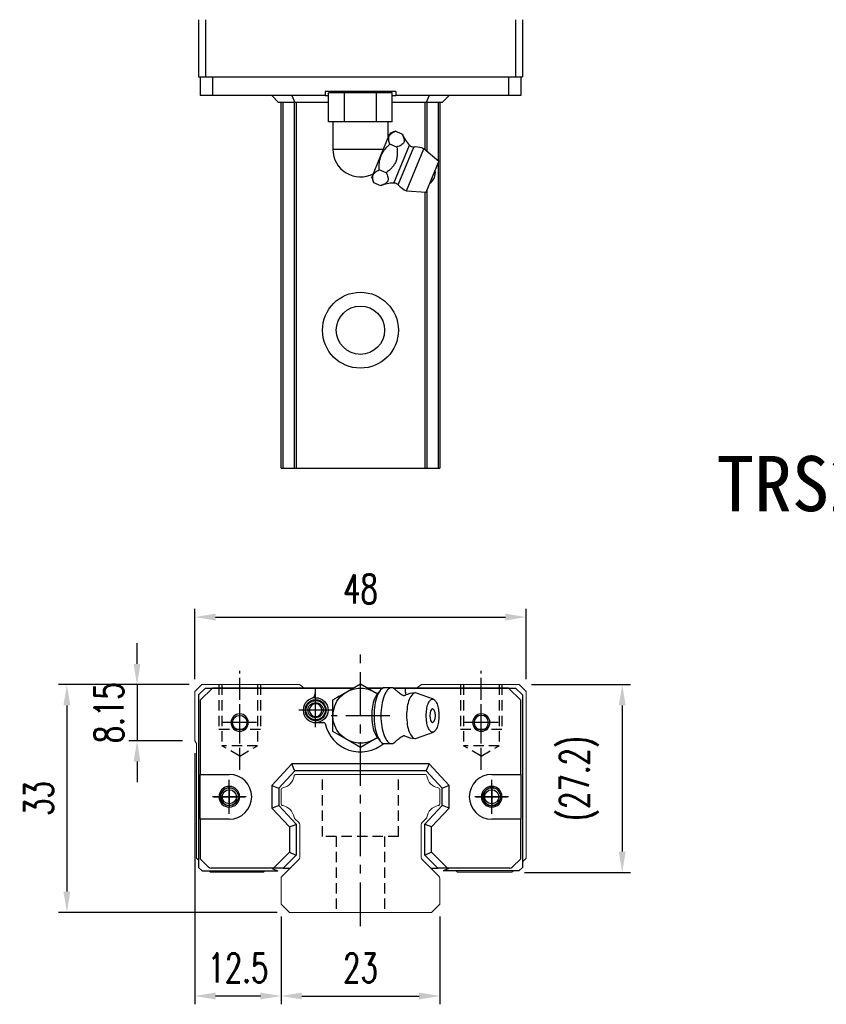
# Model space of a CAD drawing. Header units: millimetres. Extents: x 339 to 658, y 334 to 589.
# Tile 1 of 3: x 339 to 455, y 339 to 482. Entities that reach past the tile are written whole.
import ezdxf
from ezdxf.enums import TextEntityAlignment as Align

# ---------------------------------------------------------------- set-up
doc = ezdxf.new("R2010")
doc.units = ezdxf.units.MM
doc.header["$PDSIZE"] = -1
doc.linetypes.add('CENTER', pattern=[10.16, 6.35, -1.27, 1.27, -1.27])
doc.linetypes.add('DASHED', pattern=[0.75, 0.5, -0.25])
for name, color, linetype in [('2', 7, 'Continuous'), ('CHA', 7, 'Continuous'), ('CL', 1, 'CENTER'), ('DIM', 4, 'Continuous'), ('HID', 2, 'DASHED'), ('OUT', 3, 'Continuous'), ('中心線', 1, 'CENTER')]:
    doc.layers.add(name, color=color, linetype=linetype)
doc.styles.add('DIM-7', font='SIMPLEX.shx', dxfattribs={"width": 0.7, "bigfont": 'chineset.shx'})
doc.styles.add('T', font='kaiu.ttf')
doc.dimstyles.new('CNS', dxfattribs={"dimtxt": 3.5, "dimasz": 2.5, "dimexe": 1, "dimexo": 1.5, "dimgap": 0.09, "dimtad": 0, "dimdsep": 46, "dimtxsty": 'DIM-7', "dimcen": 0.09, "dimclrd": 1, "dimclre": 1, "dimclrt": 4, "dimadec": 0, "dimazin": 0, "dimtfac": 1, "dimtix": 1, "dimtmove": 2, "dimatfit": 3, "dimfxl": 1, "dimtvp": 0.971429, "dimtolj": 1, "dimarcsym": 0})

# ---------------------------------------------------------------- blocks, each defined once
blk = doc.blocks.new('*D20')
at = {"layer": 'DEFPOINTS', "color": 0}
for p in [(411.91, 395.33), (363.91, 384.54), (411.91, 384.54)]:
    blk.add_point(p, dxfattribs=at)
at = {"layer": 'DIM', "color": 7, "lineweight": -2}
for p, q in [((363.91, 386.34), (363.91, 396.53)), ((366.91, 395.33), (408.91, 395.33)), ((411.91, 386.34), (411.91, 396.53))]:
    blk.add_line(p, q, dxfattribs=at)
at = {"layer": 'DIM', "color": 7}
for points in [[(366.91, 395.83), (366.91, 394.83), (363.91, 395.33)], [(408.91, 395.83), (408.91, 394.83), (411.91, 395.33)]]:
    blk.add_solid(points, dxfattribs=at)
at = {"layer": 'DIM', "color": 7, "insert": (387.91, 399.41), "char_height": 4.2, "attachment_point": 5, "style": 'DIM-7'}
blk.add_mtext('\\A1;48', dxfattribs=at)
blk = doc.blocks.new('*D21')
at = {"layer": 'DEFPOINTS', "color": 0}
for p in [(364.91, 385.54), (355.54, 377.39), (363.91, 377.39)]:
    blk.add_point(p, dxfattribs=at)
at = {"layer": 'DIM', "color": 7, "lineweight": -2}
for p, q in [((355.54, 388.54), (355.54, 391.54)), ((363.11, 385.54), (354.34, 385.54)), ((355.54, 385.54), (355.54, 377.39)), ((362.11, 377.39), (354.34, 377.39)), ((355.54, 374.39), (355.54, 371.39))]:
    blk.add_line(p, q, dxfattribs=at)
at = {"layer": 'DIM', "color": 7}
for points in [[(355.04, 388.54), (356.04, 388.54), (355.54, 385.54)], [(355.04, 374.39), (356.04, 374.39), (355.54, 377.39)]]:
    blk.add_solid(points, dxfattribs=at)
at = {"layer": 'DIM', "color": 7, "insert": (351.46, 381.47), "char_height": 4.2, "attachment_point": 5, "rotation": 90, "style": 'DIM-7'}
blk.add_mtext('\\A1;8.15', dxfattribs=at)
blk = doc.blocks.new('*D22')
at = {"layer": 'DEFPOINTS', "color": 0}
for p in [(364.91, 385.54), (345.38, 352.54), (377.62, 352.54)]:
    blk.add_point(p, dxfattribs=at)
at = {"layer": 'DIM', "color": 7, "lineweight": -2}
for p, q in [((363.11, 385.54), (344.18, 385.54)), ((345.38, 382.54), (345.38, 355.54)), ((375.82, 352.54), (344.18, 352.54))]:
    blk.add_line(p, q, dxfattribs=at)
at = {"layer": 'DIM', "color": 7}
for points in [[(344.88, 382.54), (345.88, 382.54), (345.38, 385.54)], [(344.88, 355.54), (345.88, 355.54), (345.38, 352.54)]]:
    blk.add_solid(points, dxfattribs=at)
at = {"layer": 'DIM', "color": 7, "insert": (341.3, 369.04), "char_height": 4.2, "attachment_point": 5, "rotation": 90, "style": 'DIM-7'}
blk.add_mtext('\\A1;33', dxfattribs=at)
blk = doc.blocks.new('*D23')
at = {"layer": 'DEFPOINTS', "color": 0}
for p in [(410.91, 385.54), (409.86, 358.34), (425.83, 358.34)]:
    blk.add_point(p, dxfattribs=at)
at = {"layer": 'DIM', "color": 7, "lineweight": -2}
for p, q in [((412.71, 385.54), (427.03, 385.54)), ((425.83, 382.54), (425.83, 361.34)), ((411.66, 358.34), (427.03, 358.34))]:
    blk.add_line(p, q, dxfattribs=at)
at = {"layer": 'DIM', "color": 7}
for points in [[(425.33, 382.54), (426.33, 382.54), (425.83, 385.54)], [(425.33, 361.34), (426.33, 361.34), (425.83, 358.34)]]:
    blk.add_solid(points, dxfattribs=at)
at = {"layer": 'DIM', "color": 7, "insert": (419.61, 371.94), "char_height": 4.2, "attachment_point": 5, "rotation": 90, "style": 'DIM-7'}
blk.add_mtext('\\A1;(27.2)', dxfattribs=at)
blk = doc.blocks.new('*D24')
at = {"layer": 'DEFPOINTS', "color": 0}
for p in [(376.41, 353.74), (399.41, 353.74), (399.41, 340.42)]:
    blk.add_point(p, dxfattribs=at)
at = {"layer": 'DIM', "color": 7, "lineweight": -2}
for p, q in [((376.41, 351.94), (376.41, 339.22)), ((399.41, 351.94), (399.41, 339.22)), ((379.41, 340.42), (396.41, 340.42))]:
    blk.add_line(p, q, dxfattribs=at)
at = {"layer": 'DIM', "color": 7}
for points in [[(379.41, 340.92), (379.41, 339.92), (376.41, 340.42)], [(396.41, 340.92), (396.41, 339.92), (399.41, 340.42)]]:
    blk.add_solid(points, dxfattribs=at)
at = {"layer": 'DIM', "color": 7, "insert": (387.91, 344.5), "char_height": 4.2, "attachment_point": 5, "style": 'DIM-7'}
blk.add_mtext('\\A1;23', dxfattribs=at)
blk = doc.blocks.new('*D25')
at = {"layer": 'DEFPOINTS', "color": 0}
for p in [(363.91, 377.39), (376.41, 353.74), (363.91, 340.42)]:
    blk.add_point(p, dxfattribs=at)
at = {"layer": 'DIM', "color": 7, "lineweight": -2}
for p, q in [((363.91, 375.59), (363.91, 339.22)), ((376.41, 351.94), (376.41, 339.22)), ((373.41, 340.42), (366.91, 340.42))]:
    blk.add_line(p, q, dxfattribs=at)
at = {"layer": 'DIM', "color": 7}
for points in [[(366.91, 340.92), (366.91, 339.92), (363.91, 340.42)], [(373.41, 340.92), (373.41, 339.92), (376.41, 340.42)]]:
    blk.add_solid(points, dxfattribs=at)
at = {"layer": 'DIM', "color": 7, "insert": (370.16, 344.5), "char_height": 4.2, "attachment_point": 5, "style": 'DIM-7'}
blk.add_mtext('\\A1;12.5', dxfattribs=at)

msp = doc.modelspace()

# ---------------------------------------------------------------- linework, layer by layer
at = {"color": 7, "linetype": 'Continuous', "lineweight": 25}
for p, q in [((364.467, 481.901), (364.467, 473.601)), ((365.467, 481.901), (365.467, 473.601)), ((410.367, 481.901), (410.367, 473.601)), ((411.367, 481.901), (411.367, 473.601)), ((364.467, 473.601), (365.467, 473.601)), ((364.681, 473.601), (364.681, 470.901)), ((365.467, 473.601), (410.367, 473.601)), ((366.463, 473.601), (366.463, 470.901)), ((409.348, 473.601), (409.348, 470.901)), ((410.367, 473.601), (411.367, 473.601)), ((411.131, 473.601), (411.131, 470.901)), ((366.463, 470.901), (364.681, 470.901)), ((382.785, 470.901), (366.463, 470.901)), ((375.056, 470.901), (376.056, 469.901)), ((377.956, 470.901), (378.391, 469.901)), ((382.785, 471.501), (382.785, 470.901)), ((393.027, 471.501), (382.785, 471.501)), ((382.785, 470.901), (383.287, 470.901)), ((383.287, 467.121), (383.287, 471.321)), ((385.596, 471.321), (383.287, 471.321)), ((384.906, 471.501), (384.906, 471.321)), ((385.596, 467.121), (385.596, 471.321)), ((390.215, 471.321), (385.596, 471.321)), ((390.215, 467.121), (390.215, 471.321)), ((392.525, 471.321), (390.215, 471.321)), ((390.906, 471.321), (390.906, 471.501)), ((392.525, 467.121), (392.525, 471.321)), ((392.525, 470.901), (393.027, 470.901)), ((393.027, 471.501), (393.027, 470.901)), ((409.348, 470.901), (393.027, 470.901)), ((397.856, 470.901), (397.421, 469.901)), ((400.756, 470.901), (399.756, 469.901)), ((411.131, 470.901), (409.348, 470.901)), ((378.391, 469.901), (376.056, 469.901)), ((376.407, 416.901), (376.407, 469.901)), ((376.65, 469.901), (376.65, 416.901)), ((378.287, 469.901), (378.287, 416.901)), ((383.287, 469.901), (378.391, 469.901)), ((378.584, 469.901), (378.584, 416.901)), ((397.421, 469.901), (392.525, 469.901)), ((397.23, 469.901), (397.23, 463.103)), ((399.756, 469.901), (397.421, 469.901)), ((397.527, 469.901), (397.527, 462.845)), ((399.164, 469.901), (399.164, 461.426)), ((399.407, 469.901), (399.407, 416.901)), ((384.442, 467.121), (383.287, 467.121)), ((383.906, 467.121), (383.906, 463.121)), ((385.596, 467.121), (384.442, 467.121)), ((387.906, 467.121), (385.596, 467.121)), ((390.215, 467.121), (387.906, 467.121)), ((391.37, 467.121), (390.215, 467.121)), ((392.525, 467.121), (391.37, 467.121)), ((391.906, 464.74), (391.906, 467.121)), ((389.542, 459.034), (392.183, 465.408)), ((392.955, 465.728), (392.183, 465.408)), ((393.961, 465.312), (392.955, 465.728)), ((393.188, 463.445), (392.182, 463.861)), ((383.906, 463.121), (391.235, 463.121)), ((392.75, 458.233), (395.018, 463.706)), ((393.383, 457.964), (395.655, 463.449)), ((394.589, 457.106), (397.114, 463.203)), ((399.264, 461.339), (397.114, 463.203)), ((397.427, 456.904), (399.264, 461.339)), ((399.164, 461.096), (399.164, 416.901)), ((391.641, 459.711), (390.636, 460.128)), ((389.542, 459.034), (389.862, 458.261)), ((390.868, 457.844), (389.862, 458.261)), ((394.589, 457.106), (397.427, 456.904)), ((397.23, 456.918), (397.23, 416.901)), ((397.527, 457.145), (397.527, 416.901)), ((378.287, 416.901), (378.584, 416.901)), ((378.584, 416.901), (397.23, 416.901)), ((397.23, 416.901), (397.527, 416.901))]:
    msp.add_line(p, q, dxfattribs=at)
for radius in [5.5, 3.5]:
    msp.add_circle((387.907, 436.901), radius, dxfattribs=at)
for centre, radius, start, end in [((399.437, 467.764), 6, 204.14148, 222.56053), ((387.906, 463.121), 4, 180, 297.76498), ((395.607, 464.247), 0.8, 222.56053, 273.41865), ((395.851, 460.154), 3.3, 90, 93.41865), ((395.851, 460.154), 3.3, 67.5, 90), ((396.945, 459.702), 1.817, 304.10151, 10.89849), ((393.006, 452.238), 6, 92.43947, 110.85067), ((392.784, 457.433), 0.8, 41.58135, 92.43947), ((395.851, 460.154), 3.3, 221.58135, 247.5)]:
    msp.add_arc(centre, radius, start, end, dxfattribs=at)
for points, knots in [([(392.182, 463.861), (392.097, 464.068), (392.034, 464.268), (391.998, 464.555), (391.995, 464.648), (392.013, 464.829), (392.034, 464.917), (392.134, 465.162), (392.25, 465.302), (392.56, 465.543), (392.748, 465.642), (392.955, 465.728)], [0, 0, 0, 0, 0.25, 0.25, 0.375, 0.375, 0.5, 0.5, 0.75, 0.75, 1, 1, 1, 1]), ([(393.961, 465.312), (394.055, 465.101), (394.143, 464.892), (394.22, 464.588), (394.235, 464.488), (394.236, 464.299), (394.221, 464.209), (394.152, 464.044), (394.099, 463.968), (393.965, 463.834), (393.884, 463.775), (393.614, 463.613), (393.404, 463.527), (393.188, 463.445)], [0, 0, 0, 0, 0.25, 0.25, 0.375, 0.375, 0.5, 0.5, 0.625, 0.625, 0.75, 0.75, 1, 1, 1, 1]), ([(390.636, 460.128), (390.611, 460.478), (390.61, 460.831), (390.691, 461.534), (390.773, 461.875), (390.976, 462.364), (391.057, 462.523), (391.237, 462.825), (391.338, 462.968), (391.557, 463.244), (391.675, 463.376), (391.922, 463.628), (392.05, 463.747), (392.182, 463.861)], [0, 0, 0, 0, 0.25, 0.25, 0.5, 0.5, 0.625, 0.625, 0.75, 0.75, 0.875, 0.875, 1, 1, 1, 1]), ([(393.188, 463.445), (393.221, 463.088), (393.248, 462.728), (393.228, 462.193), (393.211, 462.015), (393.144, 461.661), (393.094, 461.488), (392.957, 461.16), (392.87, 461.001), (392.668, 460.704), (392.554, 460.567), (392.191, 460.175), (391.918, 459.941), (391.641, 459.711)], [0, 0, 0, 0, 0.25, 0.25, 0.375, 0.375, 0.5, 0.5, 0.625, 0.625, 0.75, 0.75, 1, 1, 1, 1]), ([(389.862, 458.261), (389.777, 458.467), (389.715, 458.668), (389.678, 458.954), (389.675, 459.048), (389.693, 459.228), (389.714, 459.316), (389.814, 459.561), (389.93, 459.701), (390.24, 459.943), (390.428, 460.042), (390.636, 460.128)], [0, 0, 0, 0, 0.25, 0.25, 0.375, 0.375, 0.5, 0.5, 0.75, 0.75, 1, 1, 1, 1]), ([(391.641, 459.711), (391.735, 459.501), (391.823, 459.291), (391.9, 458.987), (391.916, 458.887), (391.916, 458.698), (391.901, 458.609), (391.832, 458.443), (391.779, 458.367), (391.646, 458.234), (391.565, 458.175), (391.294, 458.013), (391.084, 457.927), (390.868, 457.844)], [0, 0, 0, 0, 0.25, 0.25, 0.375, 0.375, 0.5, 0.5, 0.625, 0.625, 0.75, 0.75, 1, 1, 1, 1]), ([(376.407, 416.901), (376.409, 416.901), (376.433, 416.901), (376.525, 416.901), (376.589, 416.901), (376.65, 416.901)], [0, 0, 0, 0, 0.5, 0.5, 1, 1, 1, 1]), ([(376.65, 416.901), (376.905, 416.901), (377.145, 416.901), (377.555, 416.901), (377.725, 416.901), (377.992, 416.901), (378.088, 416.901), (378.225, 416.901), (378.265, 416.901), (378.287, 416.901)], [0, 0, 0, 0, 0.25, 0.25, 0.5, 0.5, 0.75, 0.75, 1, 1, 1, 1]), ([(397.527, 416.901), (397.549, 416.901), (397.589, 416.901), (397.726, 416.901), (397.823, 416.901), (398.089, 416.901), (398.26, 416.901), (398.67, 416.901), (398.909, 416.901), (399.164, 416.901)], [0, 0, 0, 0, 0.25, 0.25, 0.5, 0.5, 0.75, 0.75, 1, 1, 1, 1]), ([(399.164, 416.901), (399.225, 416.901), (399.29, 416.901), (399.381, 416.901), (399.405, 416.901), (399.407, 416.901)], [0, 0, 0, 0, 0.5, 0.5, 1, 1, 1, 1])]:
    msp.add_open_spline(points, degree=3, knots=knots, dxfattribs=at)
at = {"layer": '2', "color": 7, "linetype": 'Continuous'}
for p, q in [((385.914, 384.506), (387.914, 385.661)), ((387.914, 385.661), (389.914, 384.506)), ((365.464, 385.042), (364.464, 384.042)), ((364.464, 384.042), (364.464, 359.042)), ((366.472, 385.042), (364.689, 383.268)), ((365.464, 385.042), (386.842, 385.042)), ((386.842, 385.042), (366.472, 385.042)), ((381.414, 384.457), (381.414, 385.042)), ((383.914, 383.351), (385.914, 384.506)), ((384.664, 383.784), (384.664, 383.892)), ((384.664, 383.892), (384.851, 383.892)), ((388.986, 385.042), (391.204, 385.042)), ((391.204, 385.042), (388.986, 385.042)), ((391.204, 385.042), (388.986, 385.042)), ((389.914, 384.506), (390.376, 384.239)), ((390.777, 384.715), (390.321, 384.173)), ((392.423, 385.083), (391.422, 385.083)), ((392.64, 385.042), (410.364, 385.042)), ((409.357, 385.042), (392.64, 385.042)), ((394.414, 384.457), (394.414, 385.042)), ((398.484, 383.418), (396.038, 384.309)), ((411.139, 383.268), (409.357, 385.042)), ((410.364, 385.042), (411.364, 384.042)), ((411.364, 384.042), (411.364, 359.042)), ((364.689, 383.268), (364.689, 372.542)), ((383.914, 381.042), (383.914, 383.351)), ((411.139, 372.542), (411.139, 383.268)), ((383.914, 378.733), (383.914, 381.042)), ((381.414, 380.042), (382.598, 380.042)), ((385.914, 377.578), (383.914, 378.733)), ((396.038, 377.775), (398.484, 378.666)), ((387.914, 376.423), (385.914, 377.578)), ((389.914, 377.578), (387.914, 376.423)), ((390.376, 377.845), (389.914, 377.578)), ((390.321, 377.911), (390.777, 377.369)), ((391.422, 377.001), (392.423, 377.001)), ((377.965, 374.042), (375.064, 370.932)), ((378.378, 373.092), (377.965, 374.042)), ((397.864, 374.042), (377.965, 374.042)), ((397.864, 374.042), (397.451, 373.092)), ((400.764, 370.932), (397.864, 374.042)), ((364.689, 372.542), (368.903, 372.542)), ((364.689, 366.042), (364.689, 372.542)), ((378.399, 373.042), (376.064, 370.538)), ((378.399, 373.042), (378.378, 373.092)), ((397.429, 373.042), (378.399, 373.042)), ((397.429, 373.042), (397.451, 373.092)), ((399.764, 370.538), (397.429, 373.042)), ((406.926, 372.542), (411.139, 372.542)), ((411.139, 372.542), (411.139, 366.042)), ((375.064, 370.932), (375.064, 367.652)), ((375.064, 370.932), (376.014, 370.557)), ((376.064, 370.538), (376.014, 370.557)), ((376.064, 370.538), (376.064, 368.045)), ((399.764, 370.538), (399.814, 370.557)), ((399.764, 368.045), (399.764, 370.538)), ((400.764, 370.932), (399.814, 370.557)), ((400.764, 367.652), (400.764, 370.932)), ((375.064, 367.652), (376.014, 368.026)), ((375.064, 367.652), (377.614, 364.917)), ((376.064, 368.045), (376.014, 368.026)), ((376.064, 368.045), (378.614, 365.311)), ((397.214, 365.311), (399.764, 368.045)), ((398.214, 364.917), (400.764, 367.652)), ((399.764, 368.045), (399.814, 368.026)), ((400.764, 367.652), (399.814, 368.026)), ((364.689, 366.042), (364.689, 360.317)), ((368.903, 366.042), (364.689, 366.042)), ((377.614, 364.917), (378.564, 365.291)), ((378.614, 365.311), (378.564, 365.291)), ((378.614, 365.311), (378.614, 360.832)), ((397.214, 365.311), (397.264, 365.291)), ((397.214, 360.832), (397.214, 365.311)), ((398.214, 364.917), (397.264, 365.291)), ((411.139, 366.042), (406.926, 366.042)), ((411.139, 360.317), (411.139, 366.042)), ((377.614, 364.917), (377.614, 361.246)), ((398.214, 361.246), (398.214, 364.917)), ((377.614, 361.246), (375.31, 358.942)), ((377.614, 361.246), (378.564, 360.853)), ((398.214, 361.246), (397.264, 360.853)), ((400.518, 358.942), (398.214, 361.246)), ((364.689, 360.317), (365.918, 359.088)), ((378.614, 360.832), (376.724, 358.942)), ((378.614, 360.832), (378.564, 360.853)), ((397.214, 360.832), (397.264, 360.853)), ((399.104, 358.942), (397.214, 360.832)), ((409.911, 359.088), (411.139, 360.317)), ((364.964, 358.542), (364.464, 359.042)), ((364.964, 358.542), (375.942, 358.542)), ((375.31, 358.942), (366.271, 358.942)), ((375.103, 358.942), (375.205, 358.839)), ((375.205, 358.839), (375.942, 358.542)), ((376.654, 358.942), (375.31, 358.942)), ((376.724, 358.942), (376.654, 358.942)), ((376.724, 358.942), (377.439, 358.942)), ((377.439, 358.942), (377.708, 358.942)), ((398.107, 358.942), (398.404, 358.942)), ((398.404, 358.942), (399.104, 358.942)), ((399.104, 358.942), (399.175, 358.942)), ((400.518, 358.942), (399.175, 358.942)), ((400.623, 358.839), (399.886, 358.542)), ((410.864, 358.542), (399.886, 358.542)), ((409.557, 358.942), (400.518, 358.942)), ((400.726, 358.942), (400.623, 358.839)), ((410.864, 358.542), (411.364, 359.042))]:
    msp.add_line(p, q, dxfattribs=at)
at = {"layer": '2', "color": 7, "linetype": 'DASHED'}
for p, q in [((406.926, 370.592), (406.926, 370.592)), ((406.926, 367.992), (406.926, 367.992))]:
    msp.add_line(p, q, dxfattribs=at)
at = {"layer": '2', "color": 7, "linetype": 'Continuous', "extrusion": (0, 0, -1)}
for centre, radius, start, end in [((-387.914, 381.042), 4, 232.1994, 127.85546), ((-381.414, 381.842), 1.515, 270, 90), ((-381.414, 381.842), 1.4, 270, 90), ((-381.414, 381.842), 1.1, 270, 90), ((-381.414, 381.842), 1.8, 90, 270), ((-381.414, 381.842), 1.515, 90, 270), ((-381.414, 381.842), 1.4, 90, 270), ((-381.414, 381.842), 1.1, 90, 270), ((-370.414, 380.042), 1.05, 270, 90), ((-370.414, 380.042), 1.05, 90, 270), ((-368.903, 369.292), 1.3, 270, 90), ((-368.903, 369.292), 1.3, 90, 270)]:
    msp.add_arc(centre, radius, start, end, dxfattribs=at)
at = {"layer": '2', "color": 7, "linetype": 'Continuous'}
for centre, radius, start, end in [((380.414, 384.457), 1, 290.92483, 0), ((395.86, 381.042), 3.3, 90, 118.26666), ((395.414, 384.457), 1, 180, 204.07613), ((381.414, 381.842), 1.8, 90, 270), ((381.414, 381.842), 0.918, 90, 270), ((381.414, 381.842), 0.918, 270, 90), ((370.414, 380.042), 1.25, 90, 270), ((370.414, 380.042), 1.25, 270, 90), ((396.953, 381.042), 1.817, 334.63704, 25.36296), ((405.414, 380.042), 1.25, 90, 270), ((405.414, 380.042), 1.05, 90, 270), ((405.414, 380.042), 1.25, 270, 90), ((405.414, 380.042), 1.05, 270, 90), ((382.598, 379.842), 0.2, 12.71981, 90), ((387.914, 381.042), 5.25, 192.71981, 309.94443), ((395.86, 381.042), 3.3, 241.72374, 269.99834), ((368.903, 369.292), 3.25, 270, 90), ((406.926, 369.292), 3.25, 90, 270), ((368.903, 369.292), 1.5, 90, 270), ((368.903, 369.292), 1.5, 270, 90), ((406.926, 369.292), 1.5, 90, 270), ((406.926, 369.292), 1.3, 90, 270), ((406.926, 369.292), 1.5, 270, 90), ((406.926, 369.292), 1.3, 270, 90), ((366.271, 359.442), 0.5, 225, 270), ((409.557, 359.442), 0.5, 270, 315)]:
    msp.add_arc(centre, radius, start, end, dxfattribs=at)
msp.add_ellipse((398.354, 381.042), major_axis=(0, 1), ratio=0.382683, start_param=-0.6791612, end_param=3.8206669, dxfattribs=at)
for points, knots in [([(390.325, 384.174), (390.182, 384.004), (390.05, 383.769), (389.694, 382.84), (389.552, 381.944), (389.552, 381.042)], [0, 0, 0, 0, 0.3133047, 0.3133047, 1, 1, 1, 1]), ([(391.422, 385.083), (391.017, 385.083), (390.614, 384.648), (390.042, 383.152), (389.875, 382.1), (389.875, 381.042)], [0, 0, 0, 0, 0.5, 0.5, 1, 1, 1, 1]), ([(393.029, 384.756), (392.838, 384.969), (392.63, 385.083), (392.018, 385.083), (391.615, 384.648), (391.043, 383.152), (390.876, 382.1), (390.876, 381.042)], [0, 0, 0, 0, 0.204178, 0.204178, 0.602089, 0.602089, 1, 1, 1, 1]), ([(394.113, 383.95), (394.014, 384), (393.813, 384.111), (393.542, 384.294), (393.308, 384.482), (393.139, 384.641), (393.06, 384.726), (393.032, 384.759)], [0, 0, 0, 0, 0.2043584, 0.4374743, 0.6573003, 0.8634903, 1, 1, 1, 1]), ([(394.294, 383.947), (394.295, 383.947), (394.295, 383.948), (394.251, 383.93), (394.176, 383.927), (394.121, 383.944), (394.115, 383.946), (394.115, 383.947)], [0, 0, 0, 0, 0.0733162, 0.3263169, 0.6168838, 0.8870475, 1, 1, 1, 1]), ([(396.034, 384.309), (395.976, 384.331), (395.918, 384.342), (395.529, 384.342), (395.201, 383.986), (394.733, 382.765), (394.597, 381.906), (394.597, 381.042)], [0, 0, 0, 0, 0.0810935, 0.0810935, 0.5405467, 0.5405467, 1, 1, 1, 1]), ([(397.436, 381.042), (397.436, 380.885), (397.448, 380.571), (397.5, 380.118), (397.586, 379.7), (397.701, 379.334), (397.841, 379.034), (398.001, 378.81), (398.174, 378.673), (398.354, 378.626), (398.535, 378.673), (398.708, 378.81), (398.868, 379.034), (399.008, 379.334), (399.123, 379.7), (399.208, 380.118), (399.261, 380.571), (399.279, 381.042), (399.261, 381.513), (399.208, 381.966), (399.123, 382.384), (399.008, 382.75), (398.868, 383.05), (398.708, 383.274), (398.535, 383.411), (398.354, 383.457), (398.174, 383.411), (398.001, 383.274), (397.841, 383.05), (397.701, 382.75), (397.586, 382.384), (397.472, 381.829), (397.436, 381.355), (397.436, 381.042)], [0, 0, 0, 0, 0.0312594, 0.0625188, 0.0937782, 0.1250376, 0.156297, 0.1875564, 0.2188159, 0.2500753, 0.2813347, 0.3125941, 0.3438535, 0.3751129, 0.4063723, 0.4376317, 0.4688911, 0.5001505, 0.5314099, 0.5626693, 0.5939287, 0.6251882, 0.6564476, 0.687707, 0.7189664, 0.7502258, 0.7814852, 0.8127446, 0.844004, 0.8752634, 0.9065228, 0.9377822, 1, 1, 1, 1]), ([(389.552, 381.042), (389.552, 380.14), (389.694, 379.244), (390.05, 378.315), (390.182, 378.08), (390.325, 377.91)], [0, 0, 0, 0, 0.6866953, 0.6866953, 1, 1, 1, 1]), ([(389.875, 381.042), (389.875, 379.984), (390.042, 378.932), (390.614, 377.436), (391.017, 377.001), (391.422, 377.001)], [0, 0, 0, 0, 0.5, 0.5, 1, 1, 1, 1]), ([(390.876, 381.042), (390.876, 379.984), (391.043, 378.932), (391.615, 377.436), (392.018, 377.001), (392.631, 377.001), (392.838, 377.115), (393.029, 377.329)], [0, 0, 0, 0, 0.3978318, 0.3978318, 0.7956637, 0.7956637, 1, 1, 1, 1]), ([(394.597, 381.042), (394.597, 380.178), (394.733, 379.319), (395.201, 378.098), (395.529, 377.742), (395.918, 377.742), (395.976, 377.753), (396.034, 377.775)], [0, 0, 0, 0, 0.4594533, 0.4594533, 0.9189065, 0.9189065, 1, 1, 1, 1]), ([(393.033, 377.326), (393.049, 377.345), (393.113, 377.417), (393.266, 377.564), (393.502, 377.76), (393.787, 377.958), (394.003, 378.078), (394.113, 378.134)], [0, 0, 0, 0, 0.0852239, 0.2986763, 0.5272696, 0.7723838, 1, 1, 1, 1]), ([(394.115, 378.137), (394.116, 378.138), (394.126, 378.142), (394.189, 378.158), (394.263, 378.152), (394.301, 378.133), (394.298, 378.135), (394.298, 378.135)], [0, 0, 0, 0, 0.1544133, 0.4194337, 0.7435623, 0.9927018, 1, 1, 1, 1])]:
    msp.add_open_spline(points, degree=3, knots=knots, dxfattribs=at)
at = {"layer": 'CL', "color": 7}
for p, q in [((387.914, 350.542), (387.914, 390.542)), ((381.414, 379.392), (381.414, 384.292)), ((370.414, 377.592), (370.414, 382.492)), ((405.414, 377.592), (405.414, 382.492)), ((383.864, 381.842), (378.964, 381.842)), ((392.164, 381.042), (383.664, 381.042)), ((372.864, 380.042), (367.964, 380.042)), ((407.864, 380.042), (402.964, 380.042)), ((368.903, 366.842), (368.903, 371.742)), ((406.926, 366.842), (406.926, 371.742)), ((371.353, 369.292), (366.453, 369.292)), ((409.376, 369.292), (404.476, 369.292))]:
    msp.add_line(p, q, dxfattribs=at)
at = {"layer": 'CL', "color": 0, "ltscale": 0.5}
for p, q in [((370.414, 373.191), (370.414, 387.542)), ((405.414, 373.191), (405.414, 387.542))]:
    msp.add_line(p, q, dxfattribs=at)
at = {"layer": 'HID', "color": 0, "ltscale": 3}
for p, q in [((367.414, 385.542), (367.414, 379.042)), ((367.814, 385.542), (367.814, 376.692)), ((373.014, 385.542), (373.014, 376.692)), ((373.414, 385.542), (373.414, 379.042)), ((402.414, 385.542), (402.414, 379.042)), ((402.814, 385.542), (402.814, 376.692)), ((408.014, 385.542), (408.014, 376.692)), ((408.414, 385.542), (408.414, 379.042)), ((373.414, 379.042), (367.414, 379.042)), ((408.414, 379.042), (402.414, 379.042)), ((370.414, 375.191), (367.814, 376.692)), ((373.014, 376.692), (367.814, 376.692)), ((370.414, 375.19), (373.014, 376.692)), ((405.414, 375.191), (402.814, 376.692)), ((408.014, 376.692), (402.814, 376.692)), ((405.414, 375.19), (408.014, 376.692)), ((382.414, 363.542), (382.414, 372.542)), ((393.414, 363.542), (393.414, 372.542)), ((393.414, 363.542), (382.414, 363.542)), ((384.414, 363.542), (384.414, 352.542)), ((391.414, 363.542), (391.414, 352.542))]:
    msp.add_line(p, q, dxfattribs=at)
at = {"layer": 'OUT', "color": 0, "linetype": 'Continuous', "lineweight": 15}
for p, q in [((364.907, 385.542), (363.907, 384.542)), ((379.055, 385.542), (364.907, 385.542)), ((379.764, 385.042), (379.055, 385.542)), ((396.76, 385.542), (396.05, 385.042)), ((410.907, 385.542), (396.76, 385.542)), ((411.907, 384.542), (410.907, 385.542)), ((363.907, 384.542), (363.907, 377.392)), ((386.842, 385.042), (379.764, 385.042)), ((391.203, 385.042), (388.987, 385.042)), ((396.05, 385.042), (392.641, 385.042)), ((411.907, 360.392), (411.907, 384.542)), ((363.907, 377.392), (364.157, 377.017)), ((364.157, 377.017), (364.157, 360.392)), ((378.584, 372.542), (397.23, 372.542)), ((376.407, 368.301), (376.407, 370.281)), ((399.407, 370.281), (399.407, 368.301)), ((378.961, 365.568), (378.367, 366.162)), ((397.448, 366.162), (396.854, 365.568)), ((379.107, 360.549), (379.107, 365.215)), ((396.707, 365.214), (396.707, 360.549)), ((364.157, 360.392), (364.464, 360.085)), ((376.554, 357.788), (378.961, 360.195)), ((396.854, 360.195), (399.261, 357.788)), ((411.364, 359.849), (411.907, 360.392)), ((366.007, 358.542), (366.207, 358.342)), ((366.207, 358.342), (373.845, 358.342)), ((373.845, 358.342), (374.045, 358.542)), ((401.769, 358.542), (401.969, 358.342)), ((401.969, 358.342), (409.857, 358.342)), ((409.857, 358.342), (410.058, 358.542)), ((376.407, 353.742), (376.407, 357.434)), ((399.407, 357.434), (399.407, 353.742)), ((377.621, 352.542), (376.407, 353.742)), ((398.207, 352.542), (377.621, 352.542)), ((399.407, 353.742), (398.193, 352.542))]:
    msp.add_line(p, q, dxfattribs=at)
at = {"layer": 'OUT', "color": 7}
for centre in [(368.906, 369.292), (406.926, 369.292)]:
    msp.add_circle(centre, 1.025, dxfattribs=at)
at = {"layer": 'OUT', "color": 0, "linetype": 'Continuous', "lineweight": 15}
for centre, radius, start, end in [((378.584, 372.242), 0.3, 90, 171.61737), ((397.23, 372.242), 0.3, 8.38263, 90), ((376.265, 372.583), 2.044, 280.87121, 351.61737), ((399.549, 372.583), 2.044, 188.38263, 259.12879), ((376.707, 370.281), 0.3, 100.87121, 180.00001), ((399.107, 370.281), 0.3, 359.99999, 79.12879), ((376.707, 368.301), 0.3, 179.99999, 259.12866), ((399.107, 368.301), 0.3, 280.87134, 0.00001), ((376.265, 365.999), 2.044, 9.2089, 79.12866), ((399.549, 365.999), 2.044, 100.87134, 170.79109), ((378.579, 366.374), 0.3, 189.20891, 225), ((378.607, 365.215), 0.5, 0, 45), ((397.207, 365.214), 0.5, 135, 180.00001), ((397.236, 366.374), 0.3, 315, 350.79109), ((378.607, 360.549), 0.5, 315, 360), ((397.207, 360.549), 0.5, 179.99999, 225), ((376.907, 357.434), 0.5, 135, 180.00001), ((398.907, 357.435), 0.5, 360, 45)]:
    msp.add_arc(centre, radius, start, end, dxfattribs=at)
at = {"layer": 'OUT', "color": 7}
for centre in [(368.906, 369.292), (406.926, 369.292)]:
    msp.add_arc(centre, 1.25, 75, 345, dxfattribs=at)
at = {"layer": '中心線', "color": 7, "ltscale": 1.5}
for p, q in [((368.906, 370.842), (368.906, 367.742)), ((406.926, 370.842), (406.926, 367.742)), ((366.656, 369.292), (371.156, 369.292)), ((404.676, 369.292), (409.176, 369.292))]:
    msp.add_line(p, q, dxfattribs=at)

# ---------------------------------------------------------------- texts
at = {"layer": 'CHA', "color": 7, "style": 'T'}
msp.add_text('TRS25VN-XN', height=8, dxfattribs=at).set_placement((466.723, 414.676), align=Align.MIDDLE)

# ---------------------------------------------------------------- dimensions: what is measured, and where the dimension line sits
at = {"layer": 'DIM', "color": 0}
for base, p1, p2, picture, middle in [((411.907, 395.329), (363.907, 384.542), (411.907, 384.542), '*D20', (387.907, 399.409)), ((363.907, 340.417), (376.407, 353.742), (363.907, 377.392), '*D25', (370.157, 344.497)), ((399.407, 340.417), (376.407, 353.742), (399.407, 353.742), '*D24', (387.907, 344.497))]:
    dim = msp.add_linear_dim(base=base, p1=p1, p2=p2, dimstyle='CNS', override={"dimscale": 1.2, "dimclrd": 7, "dimclre": 7, "dimclrt": 7}, dxfattribs=at)
    dim.commit()
    dim.dimension.update_dxf_attribs({"geometry": picture, "text_midpoint": middle})
for base, p2, picture, middle in [((355.543, 377.392), (363.907, 377.392), '*D21', (351.463, 381.467)), ((345.38, 352.542), (377.621, 352.542), '*D22', (341.3, 369.042))]:
    dim = msp.add_linear_dim(base=base, p1=(364.907, 385.542), p2=p2, angle=90, dimstyle='CNS', override={"dimscale": 1.2, "dimclrd": 7, "dimclre": 7, "dimclrt": 7}, dxfattribs=at)
    dim.commit()
    dim.dimension.update_dxf_attribs({"geometry": picture, "text_midpoint": middle})
dim = msp.add_linear_dim(base=(425.829, 358.342), p1=(410.907, 385.542), p2=(409.857, 358.342), angle=90, text='(<>)', dimstyle='CNS', override={"dimscale": 1.2, "dimclrd": 7, "dimclre": 7, "dimclrt": 7}, dxfattribs=at)
dim.commit()
dim.dimension.update_dxf_attribs({"geometry": '*D23', "text_midpoint": (419.612, 371.942)})

doc.saveas('drawing.dxf')
